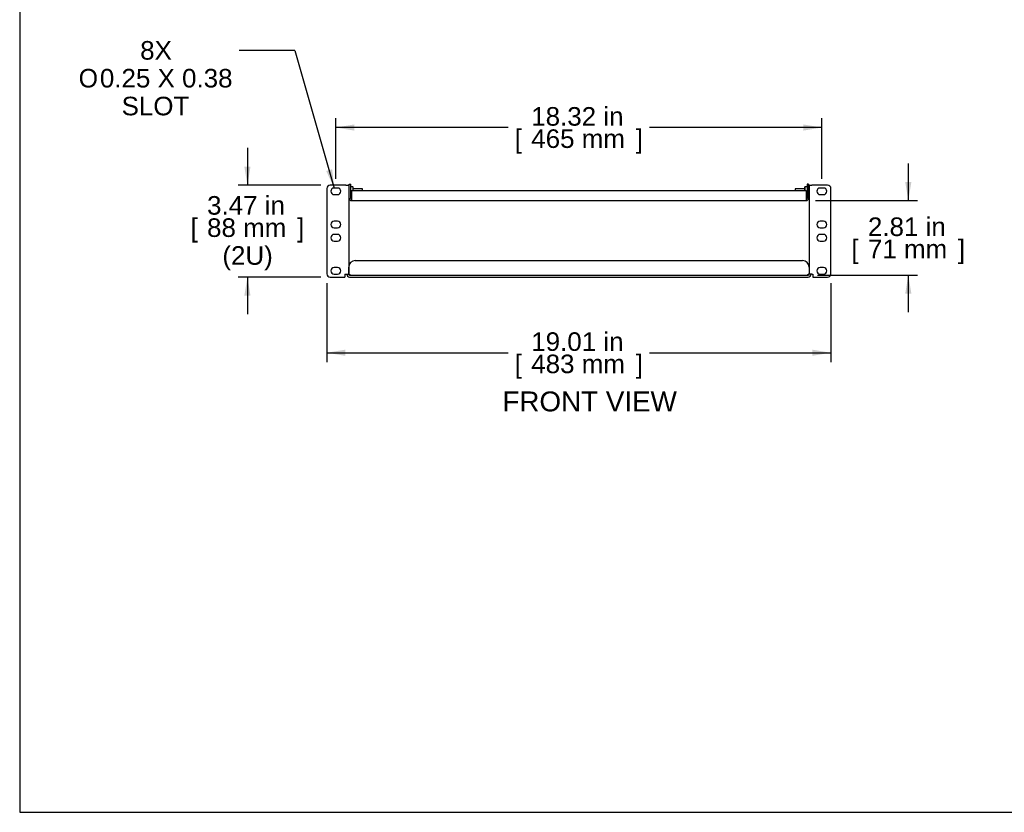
# Model space of a CAD drawing. Header units: inches. Extents: x 0 to 80, y 0 to 59.8.
# Tile 1 of 16: x 0 to 37.1, y 0 to 29.9. Entities that reach past the tile are written whole.
import ezdxf
from ezdxf.enums import TextEntityAlignment as Align

# ---------------------------------------------------------------- set-up
doc = ezdxf.new("R2010")
doc.units = ezdxf.units.IN
doc.header["$MEASUREMENT"] = 0
for name, color, linetype in [('COM56860-2', 7, 'Continuous'), ('COM56863', 7, 'Continuous'), ('Default', 7, 'Continuous'), ('NTS16847', 7, 'Continuous'), ('SCS19498', 7, 'Continuous')]:
    doc.layers.add(name, color=color, linetype=linetype)
doc.styles.add('SEACAD_Arial', font='arial.ttf')
doc.styles.add('SEACAD_Solid_Edge_ISO_GDT_Symbols', font='txt')
doc.dimstyles.new('WEB', dxfattribs={"dimtxt": 0.7, "dimasz": 0.7, "dimexe": 0.35, "dimexo": 0.35, "dimgap": 0.35, "dimtad": 0, "dimtih": 1, "dimtoh": 1, "dimzin": 4, "dimdsep": 46, "dimtxsty": 'SEACAD_Arial', "dimblk1": '_SE_FILLED', "dimblk2": '_SE_FILLED', "dimsah": 1, "dimcen": 0.35, "dimadec": 0, "dimazin": 0, "dimtfac": 1, "dimtofl": 0, "dimtmove": 0, "dimatfit": 3, "dimfxl": 1, "dimtolj": 1, "dimtzin": 4, "dimarcsym": 0})

# ---------------------------------------------------------------- blocks, each defined once
blk = doc.blocks.new('SEANNOT_GROUP2')
at = {"layer": 'Default', "linetype": 'Continuous'}
blk.add_hatch(color=7, dxfattribs=at).paths.add_polyline_path([(11.555, 24.185), (11.86, 23.544), (11.779, 24.25)])
at = {"layer": 'Default', "color": 7, "linetype": 'Continuous'}
blk.add_line((10.375, 28.735), (8.275, 28.735), dxfattribs=at)
blk.add_lwpolyline([(10.375, 28.735), (11.86, 23.544)], dxfattribs=at)
for s, style, p in [('8X', 'SEACAD_Arial', (4.542, 29.085)), ('O', 'SEACAD_Solid_Edge_ISO_GDT_Symbols', (2.225, 28.035)), ('0.25 X 0.38', 'SEACAD_Arial', (3.023, 28.035)), ('SLOT', 'SEACAD_Arial', (3.842, 26.985))]:
    blk.add_text(s, height=0.7, dxfattribs=dict(at, style=style)).set_placement(p, align=Align.TOP_LEFT)
blk = doc.blocks.new('SE2')
at = {"layer": 'COM56860-2', "color": 7, "linetype": 'Continuous'}
for p, q in [((11.579, 23.528), (11.579, 20.31)), ((12.296, 23.653), (11.704, 23.653)), ((11.985, 23.544), (11.86, 23.544)), ((12.296, 23.653), (12.404, 23.653)), ((12.404, 23.653), (12.404, 20.294)), ((29.76, 23.653), (29.868, 23.653)), ((29.76, 23.653), (29.76, 20.294)), ((30.46, 23.653), (29.868, 23.653)), ((30.305, 23.544), (30.18, 23.544)), ((30.585, 20.31), (30.585, 23.528)), ((11.86, 23.294), (11.985, 23.294)), ((30.18, 23.294), (30.305, 23.294)), ((11.985, 22.294), (11.86, 22.294)), ((30.305, 22.294), (30.18, 22.294)), ((11.86, 22.044), (11.985, 22.044)), ((30.18, 22.044), (30.305, 22.044)), ((11.985, 21.794), (11.86, 21.794)), ((11.86, 21.544), (11.985, 21.544)), ((30.305, 21.794), (30.18, 21.794)), ((30.18, 21.544), (30.305, 21.544)), ((12.654, 20.81), (29.51, 20.81)), ((11.985, 20.544), (11.86, 20.544)), ((12.404, 20.302), (12.404, 20.56)), ((29.76, 20.56), (29.76, 20.302)), ((30.305, 20.544), (30.18, 20.544)), ((11.704, 20.185), (12.262, 20.185)), ((11.86, 20.294), (11.985, 20.294)), ((12.262, 20.294), (12.296, 20.294)), ((12.262, 20.294), (12.262, 20.185)), ((12.296, 20.294), (12.404, 20.294)), ((12.332, 20.294), (12.332, 20.293)), ((12.332, 20.293), (12.404, 20.293)), ((12.404, 20.294), (12.404, 20.293)), ((12.44, 20.257), (29.724, 20.257)), ((12.44, 20.185), (29.724, 20.185)), ((29.868, 20.294), (29.76, 20.294)), ((29.76, 20.294), (29.76, 20.293)), ((29.832, 20.293), (29.76, 20.293)), ((29.832, 20.294), (29.832, 20.293)), ((29.868, 20.294), (29.902, 20.294)), ((29.902, 20.294), (29.902, 20.185)), ((29.902, 20.185), (30.46, 20.185)), ((30.18, 20.294), (30.305, 20.294))]:
    blk.add_line(p, q, dxfattribs=at)
for centre, radius, start, end in [((11.704, 23.528), 0.125, 90, 180), ((11.86, 23.419), 0.125, 90, 270), ((11.985, 23.419), 0.125, 270, 90), ((30.18, 23.419), 0.125, 90, 270), ((30.305, 23.419), 0.125, 270, 90), ((30.46, 23.528), 0.125, 0, 90), ((11.86, 22.169), 0.125, 90, 270), ((11.985, 22.169), 0.125, 270, 90), ((30.18, 22.169), 0.125, 90, 270), ((30.305, 22.169), 0.125, 270, 90), ((11.86, 21.669), 0.125, 90, 270), ((11.985, 21.669), 0.125, 270, 90), ((30.18, 21.669), 0.125, 90, 270), ((30.305, 21.669), 0.125, 270, 90), ((12.654, 20.56), 0.25, 90, 180), ((29.51, 20.56), 0.25, 0, 90), ((11.86, 20.419), 0.125, 90, 270), ((11.985, 20.419), 0.125, 270, 90), ((30.18, 20.419), 0.125, 90, 270), ((30.305, 20.419), 0.125, 270, 90), ((11.704, 20.31), 0.125, 180, 270), ((12.44, 20.293), 0.108, 180, 270), ((12.395, 20.248), 0.055, 55.8388, 79.9593), ((12.44, 20.293), 0.036, 180, 270), ((12.44, 20.293), 0.0358, 261.8452, 270), ((29.724, 20.293), 0.036, 270, 0), ((29.724, 20.293), 0.108, 270, 0), ((29.724, 20.293), 0.0358, 270, 278.1548), ((29.77, 20.248), 0.055, 100.0407, 124.1612), ((30.46, 20.31), 0.125, 270, 0)]:
    blk.add_arc(centre, radius, start, end, dxfattribs=at)
for points, knots in [([(12.425, 20.293), (12.431, 20.291), (12.435, 20.288), (12.444, 20.281), (12.447, 20.277), (12.45, 20.27), (12.45, 20.268), (12.449, 20.264), (12.448, 20.263), (12.444, 20.259), (12.44, 20.258), (12.435, 20.258)], [0, 0, 0, 0, 0.25, 0.25, 0.5, 0.5, 0.625, 0.625, 0.75, 0.75, 1, 1, 1, 1]), ([(12.425, 20.293), (12.43, 20.288), (12.433, 20.282), (12.439, 20.27), (12.441, 20.265), (12.442, 20.259)], [0, 0, 0, 0, 0.125, 0.125, 0.2298274, 0.2298274, 0.2298274, 0.2298274]), ([(29.729, 20.258), (29.724, 20.258), (29.72, 20.259), (29.716, 20.263), (29.715, 20.264), (29.714, 20.268), (29.715, 20.27), (29.716, 20.274), (29.717, 20.277), (29.72, 20.281), (29.722, 20.283), (29.728, 20.288), (29.733, 20.291), (29.739, 20.293)], [0, 0, 0, 0, 0.25, 0.25, 0.375, 0.375, 0.5, 0.5, 0.625, 0.625, 0.75, 0.75, 1, 1, 1, 1])]:
    blk.add_open_spline(points, degree=3, knots=knots, dxfattribs=at)
blk.add_open_spline([(29.722, 20.259), (29.725, 20.271), (29.731, 20.283), (29.739, 20.293)], degree=3, dxfattribs=at)
at = {"layer": 'COM56863', "color": 7, "linetype": 'Continuous'}
for p, q in [((12.422, 23.156), (12.422, 23.693)), ((12.422, 23.693), (12.479, 23.693)), ((12.479, 23.156), (12.479, 23.693)), ((12.508, 23.445), (29.657, 23.445)), ((12.508, 23.445), (12.508, 23.156)), ((29.657, 23.445), (29.657, 23.156)), ((29.686, 23.693), (29.686, 23.156)), ((29.743, 23.693), (29.686, 23.693)), ((29.743, 23.693), (29.743, 23.156)), ((12.508, 23.156), (12.508, 23.07)), ((12.508, 23.07), (29.657, 23.07)), ((29.657, 23.156), (29.657, 23.07))]:
    blk.add_line(p, q, dxfattribs=at)
for centre, radius, start, end in [((12.508, 23.156), 0.086, 180, 270), ((12.508, 23.156), 0.029, 180, 270), ((29.657, 23.156), 0.086, 270, 360), ((29.657, 23.156), 0.029, 270, 0)]:
    blk.add_arc(centre, radius, start, end, dxfattribs=at)
at = {"layer": 'NTS16847', "color": 7, "linetype": 'Continuous'}
for p, q in [((12.559, 23.584), (12.479, 23.584)), ((12.559, 23.584), (12.559, 23.445)), ((12.569, 23.574), (12.559, 23.584)), ((12.569, 23.445), (12.569, 23.574)), ((29.606, 23.584), (29.596, 23.574)), ((29.596, 23.574), (29.596, 23.445)), ((29.606, 23.445), (29.606, 23.584)), ((29.686, 23.584), (29.606, 23.584)), ((12.479, 23.244), (12.508, 23.244)), ((29.657, 23.244), (29.686, 23.244))]:
    blk.add_line(p, q, dxfattribs=at)
at = {"layer": 'SCS19498', "color": 7, "linetype": 'Continuous'}
for p, q in [((12.422, 23.509), (12.404, 23.509)), ((12.927, 23.509), (12.569, 23.509)), ((12.927, 23.445), (12.927, 23.509)), ((29.237, 23.509), (29.237, 23.445)), ((29.596, 23.509), (29.237, 23.509)), ((29.76, 23.509), (29.743, 23.509)), ((12.404, 23.32), (12.422, 23.32)), ((29.743, 23.32), (29.76, 23.32))]:
    blk.add_line(p, q, dxfattribs=at)
blk = doc.blocks.new('DMBLK385')
at = {"layer": 'Default', "linetype": 'Continuous', "transparency": 16777216}
for points in [[(8.469, 24.353), (8.586, 23.653), (8.702, 24.353)], [(8.469, 19.485), (8.702, 19.485), (8.586, 20.185)]]:
    blk.add_hatch(color=7, dxfattribs=at).paths.add_polyline_path(points)
at = {"layer": 'Default', "color": 7, "linetype": 'Continuous', "transparency": 16777216}
for p, q in [((8.586, 25.053), (8.586, 23.653)), ((11.354, 23.653), (8.236, 23.653)), ((11.354, 20.185), (8.236, 20.185)), ((8.586, 20.185), (8.586, 18.785))]:
    blk.add_line(p, q, dxfattribs=at)
at = {"layer": 'Default', "color": 7, "linetype": 'Continuous', "transparency": 16777216, "style": 'SEACAD_Arial'}
for s, p in [('3.47 in', (7.064, 23.239)), ('[', (6.44, 22.399)), ('88 mm', (7.064, 22.399)), (']', (10.457, 22.399)), ('(2U)', (7.642, 21.349))]:
    blk.add_text(s, height=0.7, dxfattribs=at).set_placement(p, align=Align.TOP_LEFT)
blk = doc.blocks.new('_SE_FILLED')
at = {"color": 0}
blk.add_line((0, 0), (-1, 0), dxfattribs=at)
blk.add_solid([(0, 0), (-1, -0.1665), (-1, 0.1665), (0, 0)], dxfattribs=at)
blk = doc.blocks.new('DMBLK386')
at = {"layer": 'Default', "linetype": 'Continuous', "transparency": 16777216}
for points in [[(33.618, 23.77), (33.385, 23.77), (33.502, 23.07)], [(33.618, 19.557), (33.502, 20.257), (33.385, 19.557)]]:
    blk.add_hatch(color=7, dxfattribs=at).paths.add_polyline_path(points)
at = {"layer": 'Default', "color": 7, "linetype": 'Continuous', "transparency": 16777216}
for p, q in [((33.502, 24.47), (33.502, 23.07)), ((30.007, 23.07), (33.852, 23.07)), ((30.074, 20.257), (33.852, 20.257)), ((33.502, 20.257), (33.502, 18.857))]:
    blk.add_line(p, q, dxfattribs=at)
at = {"layer": 'Default', "color": 7, "linetype": 'Continuous', "transparency": 16777216, "style": 'SEACAD_Arial'}
for s, p in [('2.81 in', (31.98, 22.434)), ('[', (31.356, 21.594)), ('71 mm', (31.98, 21.594)), (']', (35.373, 21.594))]:
    blk.add_text(s, height=0.7, dxfattribs=at).set_placement(p, align=Align.TOP_LEFT)
blk = doc.blocks.new('DMBLK387')
at = {"layer": 'Default', "linetype": 'Continuous', "transparency": 16777216}
for points in [[(12.622, 25.941), (11.922, 25.825), (12.622, 25.708)], [(29.542, 25.941), (29.542, 25.708), (30.242, 25.825)]]:
    blk.add_hatch(color=7, dxfattribs=at).paths.add_polyline_path(points)
at = {"layer": 'Default', "color": 7, "linetype": 'Continuous', "transparency": 16777216}
for p, q in [((11.922, 23.894), (11.922, 26.175)), ((30.242, 23.894), (30.242, 26.175)), ((18.417, 25.825), (11.922, 25.825)), ((30.242, 25.825), (23.747, 25.825))]:
    blk.add_line(p, q, dxfattribs=at)
at = {"layer": 'Default', "color": 7, "linetype": 'Continuous', "transparency": 16777216, "style": 'SEACAD_Arial'}
for s, p in [('18.32 in', (19.286, 26.595)), ('[', (18.662, 25.755)), ('465 mm', (19.286, 25.755)), (']', (23.228, 25.755))]:
    blk.add_text(s, height=0.7, dxfattribs=at).set_placement(p, align=Align.TOP_LEFT)
blk = doc.blocks.new('DMBLK388')
at = {"layer": 'Default', "linetype": 'Continuous', "transparency": 16777216}
for points in [[(12.279, 17.214), (12.279, 17.447), (11.579, 17.331)], [(29.885, 17.214), (30.585, 17.331), (29.885, 17.447)]]:
    blk.add_hatch(color=7, dxfattribs=at).paths.add_polyline_path(points)
at = {"layer": 'Default', "color": 7, "linetype": 'Continuous', "transparency": 16777216}
for p, q in [((11.579, 19.96), (11.579, 16.981)), ((30.585, 19.96), (30.585, 16.981)), ((11.579, 17.331), (18.417, 17.331)), ((23.747, 17.331), (30.585, 17.331))]:
    blk.add_line(p, q, dxfattribs=at)
at = {"layer": 'Default', "color": 7, "linetype": 'Continuous', "transparency": 16777216, "style": 'SEACAD_Arial'}
for s, p in [('19.01 in', (19.286, 18.101)), ('[', (18.662, 17.261)), ('483 mm', (19.286, 17.261)), (']', (23.228, 17.261))]:
    blk.add_text(s, height=0.7, dxfattribs=at).set_placement(p, align=Align.TOP_LEFT)

msp = doc.modelspace()

# ---------------------------------------------------------------- linework, layer by layer
at = {"layer": 'Default', "color": 7, "linetype": 'Continuous'}
for p, q in [((0, 59.783), (0, 0)), ((0, 0), (80, 0))]:
    msp.add_line(p, q, dxfattribs=at)

# ---------------------------------------------------------------- block references
at = {"layer": 'Default'}
for name in ['SEANNOT_GROUP2', 'SE2']:
    msp.add_blockref(name, (0, 0), dxfattribs=at)

# ---------------------------------------------------------------- texts
at = {"layer": 'Default', "color": 7, "linetype": 'Continuous', "style": 'SEACAD_Arial'}
msp.add_text('FRONT VIEW', height=0.75, dxfattribs=at).set_placement((18.199, 15.87), align=Align.TOP_LEFT)

# ---------------------------------------------------------------- dimensions: what is measured, and where the dimension line sits
at = {"layer": 'Default', "color": 7, "linetype": 'Continuous'}
dim = msp.add_linear_dim(base=(11.922, 25.825), p1=(30.242, 23.544), p2=(11.922, 23.544), text='\\A1;<>', dimstyle='WEB', override={"dimpost": '\\X'}, dxfattribs=at)
dim.commit()
dim.dimension.update_dxf_attribs({"geometry": 'DMBLK387', "text_midpoint": (21.082, 25.825), "dimtype": 160})
for base, p1, p2, angle, text, picture, middle, dimtype in [((8.586, 23.653), (11.704, 23.653), (11.704, 20.185), 270, '\\A1;<>\\P(2U)', 'DMBLK385', (8.586, 22.469), 161), ((33.502, 20.257), (29.657, 23.07), (29.724, 20.257), 90, '\\A1;<>', 'DMBLK386', (33.502, 21.664), 160), ((11.579, 17.331), (11.579, 20.31), (30.585, 20.31), 0, '\\A1;<>', 'DMBLK388', (21.082, 17.331), 161)]:
    dim = msp.add_linear_dim(base=base, p1=p1, p2=p2, angle=angle, text=text, dimstyle='WEB', override={"dimpost": '\\X'}, dxfattribs=at)
    dim.commit()
    dim.dimension.update_dxf_attribs({"geometry": picture, "text_midpoint": middle, "dimtype": dimtype})

doc.saveas('drawing.dxf')
